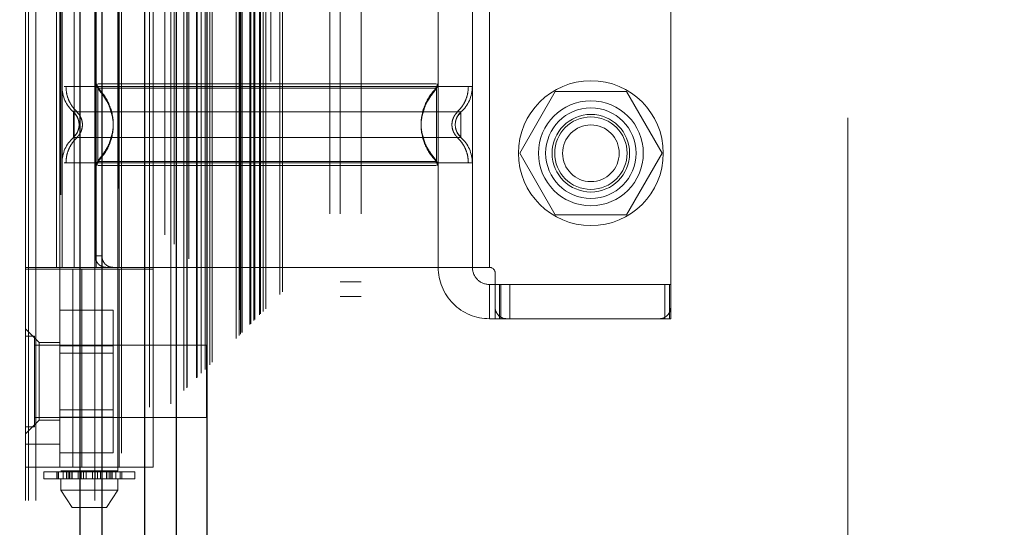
# Model space of a CAD drawing. Header units: inches. Extents: x 0.2 to 10.8, y 0.2 to 8.2.
# Tile 90 of 171: x 3.0199 to 3.19, y 4.4367 to 4.5243. Entities that reach past the tile are written whole.
import ezdxf

# ---------------------------------------------------------------- set-up
doc = ezdxf.new("R2010")
doc.units = ezdxf.units.IN
doc.header["$MEASUREMENT"] = 0
doc.linetypes.add('HIDDEN', pattern=[0.07500000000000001, 0.05, -0.025])
doc.layers.add('DIMENSIONS', color=140, linetype='Continuous')
doc.layers.add('SLD-0', color=179, linetype='Continuous')
doc.styles.add('SLDTEXTSTYLE0', font='TXT', dxfattribs={"width": 0.7})
doc.dimstyles.new('SLDDIMSTYLE0', dxfattribs={"dimtxt": 0.0849609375, "dimasz": 0.13, "dimexe": 0, "dimexo": 0.0625, "dimgap": 0.021240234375, "dimtad": 0, "dimtih": 1, "dimtoh": 1, "dimlfac": 20, "dimrnd": 1e-09, "dimzin": 12, "dimdsep": 46, "dimtxsty": 'SLDTEXTSTYLE0', "dimsah": 1, "dimcen": 0.09, "dimadec": 0, "dimazin": 3, "dimtfac": 1, "dimtofl": 0, "dimtmove": 0, "dimatfit": 3, "dimfxl": 0, "dimfrac": 2, "dimtolj": 1, "dimtzin": 12, "dimarcsym": 0})

# ---------------------------------------------------------------- blocks, each defined once
blk = doc.blocks.new('_D')
at = {"layer": 'DIMENSIONS'}
for p, q in [((3.139959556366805, 5.269157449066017), (2.582601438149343, 5.269157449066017)), ((2.707601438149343, 5.269157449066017), (2.707601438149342, 4.38519151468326)), ((2.510687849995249, 4.231140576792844), (2.482157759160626, 4.231140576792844)), ((2.482157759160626, 4.231140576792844), (2.482157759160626, 4.096109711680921)), ((2.904515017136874, 4.231140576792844), (2.933045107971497, 4.231140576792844)), ((2.933045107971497, 4.231140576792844), (2.933045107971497, 4.096109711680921)), ((2.482157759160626, 4.096109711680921), (2.510687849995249, 4.096109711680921)), ((2.933045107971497, 4.096109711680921), (2.904515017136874, 4.096109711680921)), ((2.707601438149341, 3.174990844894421), (2.707601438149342, 4.077089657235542)), ((3.139959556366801, 3.174990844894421), (2.582601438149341, 3.174990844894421))]:
    blk.add_line(p, q, dxfattribs=at)
for points in [[(2.707601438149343, 5.269157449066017), (2.687601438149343, 5.139157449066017), (2.727601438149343, 5.139157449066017)], [(2.707601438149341, 3.174990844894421), (2.727601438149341, 3.304990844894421), (2.687601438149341, 3.304990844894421)]]:
    blk.add_solid(points, dxfattribs=at)
at = {"layer": 'DIMENSIONS', "char_height": 0.08333333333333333, "attachment_point": 1, "style": 'SLDTEXTSTYLE0'}
for s, insert in [('41.88', (2.546027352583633, 4.357582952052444)), ('1063.8', (2.510687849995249, 4.203532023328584))]:
    blk.add_mtext(s, dxfattribs=dict(at, insert=insert))

msp = doc.modelspace()

# ---------------------------------------------------------------- linework, layer by layer
at = {"layer": 'SLD-0', "linetype": 'HIDDEN', "lineweight": 18}
for p, q in [((3.022721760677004, 3.041320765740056), (3.022721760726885, 5.772552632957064)), ((3.020921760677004, 3.041320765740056), (3.020921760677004, 5.408818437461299)), ((3.021448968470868, 3.041320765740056), (3.021448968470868, 5.408110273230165)), ((3.022721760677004, 3.041320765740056), (3.022721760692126, 5.407511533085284)), ((3.032894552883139, 3.041320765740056), (3.032894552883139, 5.402726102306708)), ((3.034167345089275, 3.041320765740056), (3.034167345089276, 5.402570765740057)), ((3.036948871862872, 5.395185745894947), (3.036948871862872, 3.048966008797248)), ((3.037503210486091, 3.049509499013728), (3.037503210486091, 5.394638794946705)), ((3.045004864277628, 5.38715657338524), (3.045004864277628, 3.056991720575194)), ((3.042305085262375, 3.057407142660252), (3.042305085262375, 5.386741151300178)), ((3.042985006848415, 3.057471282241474), (3.042985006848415, 5.386677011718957)), ((3.046026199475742, 3.058032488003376), (3.046026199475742, 5.386115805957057)), ((3.04656925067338, 5.38557242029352), (3.04656925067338, 3.058574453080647)), ((3.048276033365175, 3.060282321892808), (3.048276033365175, 5.383865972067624)), ((3.048764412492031, 3.060770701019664), (3.048764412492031, 5.383377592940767)), ((3.048854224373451, 3.060860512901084), (3.048854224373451, 5.383287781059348)), ((3.049098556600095, 5.383050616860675), (3.049098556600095, 3.061107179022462)), ((3.05045558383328, 5.381705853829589), (3.050455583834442, 3.062442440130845)), ((3.050474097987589, 3.062479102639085), (3.050474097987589, 5.381670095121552)), ((3.050554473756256, 3.062560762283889), (3.050554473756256, 5.381587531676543)), ((3.051271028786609, 3.06328400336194), (3.051271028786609, 5.380859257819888)), ((3.051945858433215, 3.063952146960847), (3.051945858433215, 5.380196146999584)), ((3.052228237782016, 5.379938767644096), (3.052228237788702, 3.064209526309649)), ((3.052727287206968, 3.064733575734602), (3.052727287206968, 5.37941471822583)), ((3.053165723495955, 3.065172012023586), (3.053165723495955, 5.378976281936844)), ((3.057296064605, 3.069302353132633), (3.057296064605, 5.374845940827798)), ((3.057796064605, 3.069802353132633), (3.057796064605, 5.3743459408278)), ((3.058046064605, 5.374095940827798), (3.058046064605, 3.070052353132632)), ((3.058046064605, 3.070052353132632), (3.058046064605, 5.374095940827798)), ((3.058296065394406, 3.070302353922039), (3.058296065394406, 5.373845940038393)), ((3.058324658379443, 3.070312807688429), (3.058324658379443, 5.37382046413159)), ((3.059671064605, 3.071677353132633), (3.059671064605, 5.372470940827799)), ((3.059671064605, 3.071677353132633), (3.059671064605, 5.372470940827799)), ((3.059815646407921, 3.071821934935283), (3.059815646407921, 5.372326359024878)), ((3.060373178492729, 3.072379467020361), (3.060373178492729, 5.371768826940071)), ((3.060546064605, 3.072552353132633), (3.060546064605, 5.371595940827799)), ((3.061519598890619, 3.073515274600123), (3.061519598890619, 5.370633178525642)), ((3.061943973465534, 3.073950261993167), (3.061943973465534, 5.370198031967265)), ((3.062407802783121, 3.074414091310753), (3.062407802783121, 5.369734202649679)), ((3.064862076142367, 3.076868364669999), (3.064862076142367, 5.367279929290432)), ((3.065299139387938, 3.077308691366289), (3.065299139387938, 5.366853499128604)), ((3.073471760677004, 3.090770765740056), (3.073471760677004, 5.353320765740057)), ((3.073471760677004, 3.090770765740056), (3.073471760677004, 5.353320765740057)), ((3.075271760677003, 3.090770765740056), (3.075271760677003, 5.353320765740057)), ((3.078871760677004, 3.090770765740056), (3.078871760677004, 5.353320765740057)), ((3.057909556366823, 3.113599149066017), (3.057909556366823, 5.330549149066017)), ((3.061509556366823, 3.113599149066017), (3.061509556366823, 5.330549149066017)), ((3.063309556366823, 3.113599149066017), (3.063309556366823, 5.330549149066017)), ((3.063309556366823, 3.113599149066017), (3.063309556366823, 5.330549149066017)), ((3.162909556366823, 3.207349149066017), (3.162909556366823, 5.236799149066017)), ((3.027024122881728, 4.594083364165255), (3.027024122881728, 4.446445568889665)), ((3.036866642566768, 4.446445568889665), (3.036866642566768, 4.594083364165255)), ((3.132339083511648, 4.474666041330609), (3.132339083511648, 4.56718572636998)), ((3.02626654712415, 4.560295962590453), (3.02626654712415, 4.481555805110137)), ((3.026827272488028, 4.560295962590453), (3.026827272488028, 4.481555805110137)), ((3.027220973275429, 4.560295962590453), (3.027220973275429, 4.481555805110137)), ((3.029308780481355, 4.560295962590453), (3.029308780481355, 4.481555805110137)), ((3.033126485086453, 4.560295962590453), (3.033126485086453, 4.481555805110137)), ((3.037063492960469, 4.481555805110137), (3.037063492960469, 4.560295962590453)), ((3.042969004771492, 4.481555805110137), (3.042969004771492, 4.560295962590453)), ((3.092181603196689, 4.560295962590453), (3.092181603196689, 4.481555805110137)), ((3.098087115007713, 4.560295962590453), (3.098087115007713, 4.481555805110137)), ((3.101039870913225, 4.560295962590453), (3.101039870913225, 4.481555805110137)), ((3.101039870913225, 4.560295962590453), (3.101039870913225, 4.481555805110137)), ((3.032950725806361, 4.558327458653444), (3.032950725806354, 4.483524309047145)), ((3.034110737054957, 4.558327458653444), (3.034110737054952, 4.483524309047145)), ((3.03342115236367, 4.512488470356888), (3.033926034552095, 4.511739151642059)), ((3.091886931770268, 4.512488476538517), (3.091381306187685, 4.511738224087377)), ((3.091886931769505, 4.512235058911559), (3.091886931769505, 4.512488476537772)), ((3.112410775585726, 4.511890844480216), (3.106261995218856, 4.501240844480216)), ((3.124708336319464, 4.511890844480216), (3.112410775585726, 4.511890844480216)), ((3.130857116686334, 4.501240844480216), (3.124708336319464, 4.511890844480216)), ((3.030173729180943, 4.506162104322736), (3.03012127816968, 4.506644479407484)), ((3.095186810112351, 4.506644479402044), (3.095134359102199, 4.506162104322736)), ((3.095188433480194, 4.506652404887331), (3.095135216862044, 4.506162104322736)), ((3.030121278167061, 4.505679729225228), (3.030173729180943, 4.506162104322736)), ((3.095134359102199, 4.506162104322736), (3.095186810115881, 4.505679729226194)), ((3.09513521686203, 4.506162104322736), (3.095188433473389, 4.505671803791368)), ((3.106261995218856, 4.501240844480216), (3.112410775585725, 4.490590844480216)), ((3.124708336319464, 4.490590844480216), (3.130857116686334, 4.501240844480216)), ((3.027220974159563, 4.499559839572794), (3.027220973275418, 4.481555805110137)), ((3.033926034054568, 4.50058505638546), (3.033421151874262, 4.499835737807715)), ((3.091381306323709, 4.500585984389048), (3.09188693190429, 4.499835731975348)), ((3.091886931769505, 4.4998357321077), (3.091886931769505, 4.500089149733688)), ((3.098087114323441, 4.499559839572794), (3.098087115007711, 4.481555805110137)), ((3.033126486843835, 4.499133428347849), (3.033126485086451, 4.481555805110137)), ((3.092181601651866, 4.499133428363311), (3.09218160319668, 4.481555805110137)), ((3.112410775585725, 4.490590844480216), (3.124708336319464, 4.490590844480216)), ((3.032950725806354, 4.483524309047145), (3.034110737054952, 4.483524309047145)), ((3.042969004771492, 4.481555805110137), (3.020921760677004, 4.481555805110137)), ((3.020921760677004, 4.481260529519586), (3.042969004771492, 4.481260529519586)), ((3.026827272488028, 4.481555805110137), (3.026827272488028, 4.481260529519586)), ((3.026827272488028, 4.4471069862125), (3.026827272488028, 4.481260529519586)), ((3.02909225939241, 4.4471069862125), (3.02909225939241, 4.481260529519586)), ((3.03062071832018, 4.481260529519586), (3.03062071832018, 4.4471069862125)), ((3.037063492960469, 4.4471069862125), (3.037063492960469, 4.481260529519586)), ((3.092181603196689, 4.481555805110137), (3.042969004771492, 4.481555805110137)), ((3.042969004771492, 4.4471069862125), (3.042969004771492, 4.481260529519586)), ((3.101039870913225, 4.481555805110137), (3.092181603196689, 4.481555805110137)), ((3.075271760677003, 4.479045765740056), (3.078871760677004, 4.479045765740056)), ((3.102024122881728, 4.480571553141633), (3.102024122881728, 4.474666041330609)), ((3.101039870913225, 4.478603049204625), (3.101039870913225, 4.472697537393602)), ((3.101039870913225, 4.478603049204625), (3.102024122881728, 4.478603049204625)), ((3.102024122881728, 4.478603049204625), (3.103008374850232, 4.478603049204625)), ((3.102785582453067, 4.472697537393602), (3.102785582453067, 4.478603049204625)), ((3.103008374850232, 4.472697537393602), (3.103008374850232, 4.478603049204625)), ((3.131354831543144, 4.478603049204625), (3.103008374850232, 4.478603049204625)), ((3.104540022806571, 4.472697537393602), (3.104540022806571, 4.478603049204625)), ((3.131354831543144, 4.472697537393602), (3.131354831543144, 4.478603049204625)), ((3.131354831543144, 4.478603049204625), (3.132339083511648, 4.478603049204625)), ((3.132125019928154, 4.472697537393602), (3.132125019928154, 4.478603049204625)), ((3.075271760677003, 4.476545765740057), (3.078871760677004, 4.476545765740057)), ((3.026827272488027, 4.474168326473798), (3.036077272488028, 4.474168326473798)), ((3.036077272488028, 4.468019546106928), (3.036077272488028, 4.474168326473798)), ((3.102024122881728, 4.472697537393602), (3.102024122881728, 4.474666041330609)), ((3.132339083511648, 4.472697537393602), (3.132339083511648, 4.474666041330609)), ((3.102024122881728, 4.472697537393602), (3.101039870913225, 4.472697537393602)), ((3.103008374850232, 4.472697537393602), (3.102024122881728, 4.472697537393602)), ((3.103992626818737, 4.472697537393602), (3.103008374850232, 4.472697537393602)), ((3.103992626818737, 4.472697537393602), (3.13037057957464, 4.472697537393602)), ((3.131354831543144, 4.472697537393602), (3.13037057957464, 4.472697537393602)), ((3.132339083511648, 4.472697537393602), (3.131354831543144, 4.472697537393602)), ((3.023283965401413, 4.468563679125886), (3.020921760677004, 4.470925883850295)), ((3.022484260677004, 4.469683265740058), (3.020921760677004, 4.469683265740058)), ((3.022484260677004, 4.454058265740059), (3.022484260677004, 4.469683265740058)), ((3.052171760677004, 4.468120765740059), (3.022484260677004, 4.468120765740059)), ((3.023283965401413, 4.468563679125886), (3.023283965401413, 4.461870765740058)), ((3.026827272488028, 4.468563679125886), (3.023283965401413, 4.468563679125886)), ((3.026827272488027, 4.468019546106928), (3.036077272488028, 4.468019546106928)), ((3.036077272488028, 4.455721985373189), (3.036077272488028, 4.468019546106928)), ((3.052171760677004, 4.455620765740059), (3.052171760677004, 4.468120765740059)), ((3.036077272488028, 4.466768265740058), (3.026827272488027, 4.466768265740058)), ((3.023283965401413, 4.461870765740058), (3.023283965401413, 4.455177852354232)), ((3.026827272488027, 4.456973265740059), (3.036077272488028, 4.456973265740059)), ((3.022484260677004, 4.455620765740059), (3.052171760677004, 4.455620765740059)), ((3.026827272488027, 4.455721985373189), (3.036077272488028, 4.455721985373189)), ((3.036077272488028, 4.449573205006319), (3.036077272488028, 4.455721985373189)), ((3.020921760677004, 4.452815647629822), (3.023283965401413, 4.455177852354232)), ((3.020921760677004, 4.454058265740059), (3.022484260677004, 4.454058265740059)), ((3.023283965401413, 4.455177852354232), (3.026827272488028, 4.455177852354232)), ((3.026827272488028, 4.451043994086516), (3.020921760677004, 4.451043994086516)), ((3.026827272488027, 4.449573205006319), (3.036077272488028, 4.449573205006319)), ((3.042969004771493, 4.4471069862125), (3.020921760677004, 4.4471069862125)), ((3.024071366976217, 4.446248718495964), (3.027399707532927, 4.446248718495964)), ((3.024071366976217, 4.446248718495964), (3.024071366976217, 4.445067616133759)), ((3.027399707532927, 4.445067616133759), (3.024071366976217, 4.445067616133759)), ((3.026343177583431, 4.446248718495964), (3.026343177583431, 4.445067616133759)), ((3.026364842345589, 4.445067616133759), (3.026364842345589, 4.446248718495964)), ((3.026634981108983, 4.446248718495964), (3.026634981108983, 4.445067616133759)), ((3.036866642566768, 4.446445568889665), (3.027024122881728, 4.446445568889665)), ((3.027024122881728, 4.445067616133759), (3.027024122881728, 4.443099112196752)), ((3.027399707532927, 4.446248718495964), (3.027399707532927, 4.445067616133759)), ((3.027399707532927, 4.446248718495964), (3.028011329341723, 4.446248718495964)), ((3.028011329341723, 4.445067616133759), (3.027399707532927, 4.445067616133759)), ((3.028011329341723, 4.445067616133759), (3.028011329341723, 4.446248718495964)), ((3.028011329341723, 4.446248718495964), (3.028959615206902, 4.446248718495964)), ((3.028587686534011, 4.445067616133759), (3.028011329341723, 4.445067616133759)), ((3.028257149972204, 4.445067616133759), (3.028257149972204, 4.446248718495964)), ((3.028500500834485, 4.446445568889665), (3.028500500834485, 4.445067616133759)), ((3.028500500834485, 4.446248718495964), (3.028500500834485, 4.445067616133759)), ((3.028543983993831, 4.446248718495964), (3.028543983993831, 4.445067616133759)), ((3.028543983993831, 4.445067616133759), (3.035303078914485, 4.445067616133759)), ((3.028548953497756, 4.445067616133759), (3.028548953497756, 4.446248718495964)), ((3.028920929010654, 4.445067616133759), (3.028920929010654, 4.446248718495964)), ((3.028959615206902, 4.446248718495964), (3.028959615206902, 4.445067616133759)), ((3.028959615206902, 4.446248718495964), (3.028968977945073, 4.446248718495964)), ((3.028959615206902, 4.446248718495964), (3.030013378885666, 4.446248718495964)), ((3.028968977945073, 4.445067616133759), (3.028968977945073, 4.446248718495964)), ((3.030013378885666, 4.446248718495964), (3.030013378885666, 4.445067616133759)), ((3.030013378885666, 4.446248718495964), (3.030522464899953, 4.446248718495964)), ((3.030522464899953, 4.445067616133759), (3.030522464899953, 4.446248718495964)), ((3.030522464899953, 4.446248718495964), (3.030957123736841, 4.446248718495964)), ((3.030957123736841, 4.446248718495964), (3.030957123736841, 4.445067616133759)), ((3.030957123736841, 4.446248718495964), (3.03139976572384, 4.446248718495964)), ((3.03139976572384, 4.445067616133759), (3.03139976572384, 4.446248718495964)), ((3.03139976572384, 4.446248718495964), (3.032490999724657, 4.446248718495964)), ((3.032490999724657, 4.446248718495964), (3.032490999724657, 4.445067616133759)), ((3.032490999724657, 4.446248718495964), (3.032933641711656, 4.446248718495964)), ((3.032933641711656, 4.445067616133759), (3.032933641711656, 4.446248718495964)), ((3.032933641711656, 4.446248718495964), (3.033368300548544, 4.446248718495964)), ((3.033368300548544, 4.446248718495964), (3.033368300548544, 4.445067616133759)), ((3.033368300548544, 4.446248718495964), (3.033877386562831, 4.446248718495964)), ((3.033877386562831, 4.445067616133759), (3.033877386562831, 4.446248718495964)), ((3.033877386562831, 4.446248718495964), (3.034921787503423, 4.446248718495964)), ((3.034921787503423, 4.446248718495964), (3.034931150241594, 4.446248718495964)), ((3.034921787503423, 4.446248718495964), (3.034921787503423, 4.445067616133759)), ((3.034931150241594, 4.445067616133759), (3.034931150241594, 4.446248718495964)), ((3.034931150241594, 4.446248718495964), (3.035879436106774, 4.446248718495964)), ((3.034969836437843, 4.446248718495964), (3.034969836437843, 4.445067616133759)), ((3.035879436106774, 4.445067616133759), (3.035303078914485, 4.445067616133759)), ((3.03534181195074, 4.446248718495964), (3.03534181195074, 4.445067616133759)), ((3.035346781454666, 4.445067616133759), (3.035346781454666, 4.446248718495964)), ((3.035390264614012, 4.445067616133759), (3.035390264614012, 4.446445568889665)), ((3.035390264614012, 4.445067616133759), (3.035390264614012, 4.446248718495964)), ((3.035633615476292, 4.446248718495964), (3.035633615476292, 4.445067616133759)), ((3.035879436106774, 4.446248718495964), (3.035879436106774, 4.445067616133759)), ((3.035879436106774, 4.446248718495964), (3.036491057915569, 4.446248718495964)), ((3.036491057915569, 4.445067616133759), (3.035879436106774, 4.445067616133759)), ((3.036491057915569, 4.445067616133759), (3.036491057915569, 4.446248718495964)), ((3.036491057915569, 4.446248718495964), (3.03981939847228, 4.446248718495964)), ((3.03981939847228, 4.445067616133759), (3.036491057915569, 4.445067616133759)), ((3.036866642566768, 4.443099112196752), (3.036866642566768, 4.445067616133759)), ((3.037255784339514, 4.445067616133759), (3.037255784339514, 4.446248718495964)), ((3.037525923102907, 4.446248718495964), (3.037525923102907, 4.445067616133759)), ((3.037547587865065, 4.445067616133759), (3.037547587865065, 4.446248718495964)), ((3.03981939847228, 4.445067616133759), (3.03981939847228, 4.446248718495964)), ((3.027024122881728, 4.443099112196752), (3.036866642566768, 4.443099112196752)), ((3.027024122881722, 4.443099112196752), (3.02899262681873, 4.44014635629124)), ((3.034898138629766, 4.44014635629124), (3.036866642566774, 4.443099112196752)), ((3.028992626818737, 4.44014635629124), (3.03489813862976, 4.44014635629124))]:
    msp.add_line(p, q, dxfattribs=at)
at = {"layer": 'SLD-0', "linetype": 'Continuous', "lineweight": 25}
for p, q in [((3.030348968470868, 3.041320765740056), (3.030348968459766, 5.402726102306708)), ((3.034167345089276, 3.041320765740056), (3.034167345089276, 5.402570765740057)), ((3.041459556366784, 5.387156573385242), (3.041459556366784, 3.056991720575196)), ((3.046910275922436, 5.381705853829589), (3.046910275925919, 3.062442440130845)), ((3.052228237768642, 5.379938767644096), (3.052228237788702, 3.064209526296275))]:
    msp.add_line(p, q, dxfattribs=at)
at = {"layer": 'SLD-0', "linetype": 'HIDDEN', "lineweight": 18, "flags": 128}
msp.add_lwpolyline([(3.057923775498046, 5.374209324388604), (3.057924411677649, 4.19770549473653), (3.057923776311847, 3.069948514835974)], dxfattribs=at)
at = {"layer": 'SLD-0', "linetype": 'HIDDEN', "lineweight": 18}
for centre, radius in [((3.118559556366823, 4.501249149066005), 0.01250000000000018), ((3.118559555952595, 4.501240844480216), 0.009055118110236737), ((3.118559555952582, 4.501251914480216), 0.007812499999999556), ((3.118559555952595, 4.501240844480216), 0.006692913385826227), ((3.118559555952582, 4.501251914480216), 0.006249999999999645), ((3.118559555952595, 4.501240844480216), 0.004897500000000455)]:
    msp.add_circle(centre, radius, dxfattribs=at)
for centre, radius, start, end in [((3.034110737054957, 4.513190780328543), 0.0009842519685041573, 180.0000000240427, 225.5237275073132), ((3.091197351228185, 4.513190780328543), 0.0009842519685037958, 314.4762724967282, 359.9999999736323), ((3.033126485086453, 4.512764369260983), 0.005905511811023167, 180.0000000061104, 228.2366022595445), ((3.092181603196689, 4.512764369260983), 0.005905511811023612, 311.7633977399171, 0), ((3.033126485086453, 4.499559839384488), 0.005905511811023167, 131.7633977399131, 180), ((3.092181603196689, 4.499559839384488), 0.005905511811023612, 0, 48.23660226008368), ((3.034110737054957, 4.499133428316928), 0.0009842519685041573, 134.4762724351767, 180), ((3.091197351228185, 4.499133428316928), 0.000984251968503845, 2.750604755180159e-08, 45.52372749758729), ((3.101039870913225, 4.481555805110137), 0.00885826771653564, 180, 270.0000000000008), ((3.101039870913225, 4.481555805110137), 0.002952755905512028, 180, 270.0000000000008), ((3.101039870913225, 4.480571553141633), 0.0009842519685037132, 0, 90), ((3.103992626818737, 4.474666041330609), 0.001968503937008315, 180, 270.0000000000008), ((3.13037057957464, 4.474666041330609), 0.001968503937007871, 270.0000000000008, 0)]:
    msp.add_arc(centre, radius, start, end, dxfattribs=at)
for points, knots in [([(3.061327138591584, 3.073338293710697), (3.061325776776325, 3.076419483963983), (3.061322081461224, 3.084780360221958), (3.061322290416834, 3.09885381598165), (3.061323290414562, 3.115486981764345), (3.061323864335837, 3.132338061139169), (3.061323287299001, 3.158673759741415), (3.061323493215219, 3.194585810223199), (3.061323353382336, 3.279357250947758), (3.061323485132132, 3.445995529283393), (3.061323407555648, 3.77074517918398), (3.061323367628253, 4.266239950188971), (3.061323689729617, 4.720946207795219), (3.061323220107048, 5.058596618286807), (3.061323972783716, 5.181666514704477), (3.061323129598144, 5.258897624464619), (3.061324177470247, 5.290586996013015), (3.061322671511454, 5.316676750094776), (3.061322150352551, 5.336715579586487), (3.061324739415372, 5.349750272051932), (3.061330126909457, 5.3609321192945), (3.061337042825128, 5.367728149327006), (3.061340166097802, 5.37079728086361)], [0, 0, 0, 0, 0.004023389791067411, 0.01091755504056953, 0.01837698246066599, 0.02574281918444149, 0.03292153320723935, 0.05276588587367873, 0.07263643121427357, 0.1436152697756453, 0.2703605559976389, 0.4966914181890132, 0.790627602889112, 0.8641116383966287, 0.9375920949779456, 0.9513310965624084, 0.9649592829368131, 0.978971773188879, 0.985398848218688, 0.9911257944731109, 0.9959923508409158, 1, 1, 1, 1]), ([(3.033269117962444, 4.513195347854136), (3.033272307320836, 4.513129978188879), (3.033278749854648, 4.512997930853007), (3.033340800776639, 4.512808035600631), (3.033432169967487, 4.512630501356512), (3.033521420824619, 4.512533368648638), (3.033565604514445, 4.512485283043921)], [0, 0, 0, 0, 0.2475219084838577, 0.4999965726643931, 0.7524730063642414, 1, 1, 1, 1]), ([(3.091837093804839, 4.513190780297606), (3.091780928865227, 4.513190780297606), (3.091581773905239, 4.513190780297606), (3.090065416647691, 4.513190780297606), (3.087375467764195, 4.513190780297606), (3.083664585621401, 4.513190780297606), (3.079165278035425, 4.513190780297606), (3.074026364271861, 4.513190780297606), (3.068451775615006, 4.513190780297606), (3.062654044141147, 4.513190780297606), (3.056856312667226, 4.513190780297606), (3.051281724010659, 4.513190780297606), (3.046142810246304, 4.513190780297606), (3.041643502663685, 4.513190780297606), (3.037932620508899, 4.513190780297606), (3.035242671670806, 4.513190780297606), (3.03372631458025, 4.513190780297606), (3.033527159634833, 4.513190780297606), (3.033470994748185, 4.513190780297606)], [0, 0, 0, 0, 0.02656569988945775, 0.09419917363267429, 0.161832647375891, 0.2294661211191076, 0.2970995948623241, 0.3647330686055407, 0.4323665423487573, 0.5000000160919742, 0.5676334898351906, 0.6352669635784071, 0.7029004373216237, 0.7705339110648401, 0.8381673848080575, 0.9058008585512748, 0.9734343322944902, 1, 1, 1, 1]), ([(3.091742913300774, 4.512485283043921), (3.091787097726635, 4.512533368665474), (3.09187635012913, 4.512630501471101), (3.091967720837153, 4.512808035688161), (3.092029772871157, 4.512997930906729), (3.092036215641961, 4.513129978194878), (3.092039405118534, 4.513195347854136)], [0, 0, 0, 0, 0.2475266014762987, 0.50000296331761, 0.7524777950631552, 1, 1, 1, 1]), ([(3.098087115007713, 4.512764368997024), (3.097955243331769, 4.512764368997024), (3.09769149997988, 4.512764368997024), (3.095584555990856, 4.512764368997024), (3.092309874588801, 4.512764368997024), (3.087869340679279, 4.512764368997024), (3.082466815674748, 4.512764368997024), (3.076301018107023, 4.512764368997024), (3.069611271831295, 4.512764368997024), (3.062654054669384, 4.512764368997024), (3.055696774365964, 4.512764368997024), (3.049007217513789, 4.512764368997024), (3.042840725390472, 4.512764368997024), (3.037440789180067, 4.512764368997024), (3.032990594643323, 4.512764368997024), (3.029751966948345, 4.512764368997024), (3.027888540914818, 4.512764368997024), (3.027645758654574, 4.512764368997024), (3.027565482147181, 4.512764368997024)], [0, 0, 0, 0, 0.06454114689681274, 0.1290822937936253, 0.1936234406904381, 0.2581645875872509, 0.3227057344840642, 0.3872468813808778, 0.4517880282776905, 0.5163291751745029, 0.5808703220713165, 0.6454114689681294, 0.7099526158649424, 0.7744937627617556, 0.8390349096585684, 0.903576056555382, 0.9681172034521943, 1, 1, 1, 1]), ([(3.027905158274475, 4.512764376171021), (3.027929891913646, 4.512351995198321), (3.02797990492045, 4.511518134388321), (3.028381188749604, 4.51032113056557), (3.028994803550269, 4.509222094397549), (3.029574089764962, 4.508631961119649), (3.029860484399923, 4.508340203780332)], [0, 0, 0, 0, 0.2473384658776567, 0.5001342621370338, 0.7528702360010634, 1, 1, 1, 1]), ([(3.03342115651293, 4.512488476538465), (3.03342115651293, 4.512505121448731), (3.03342115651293, 4.511455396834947), (3.03342115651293, 4.508645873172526), (3.03342115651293, 4.5061621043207), (3.03342115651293, 4.503678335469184), (3.03342115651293, 4.50086881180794), (3.03342115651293, 4.499819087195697), (3.03342115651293, 4.499835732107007)], [6.283185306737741, 6.283185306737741, 6.283185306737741, 6.283185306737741, 7.068583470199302, 7.461282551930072, 7.853981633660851, 8.24668071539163, 8.63937979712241, 9.42477796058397, 9.42477796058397, 9.42477796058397, 9.42477796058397]), ([(3.036033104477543, 4.507047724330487), (3.035895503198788, 4.507771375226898), (3.035663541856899, 4.508991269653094), (3.034837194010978, 4.510455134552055), (3.034109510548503, 4.511546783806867), (3.033661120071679, 4.512080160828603), (3.03342115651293, 4.512365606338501)], [0, 0, 0, 0, 0.3903267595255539, 0.6579932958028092, 0.8169694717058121, 0.9999999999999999, 0.9999999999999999, 0.9999999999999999, 0.9999999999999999]), ([(3.091695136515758, 4.512488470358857), (3.091676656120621, 4.512488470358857), (3.09157732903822, 4.512488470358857), (3.090752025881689, 4.512488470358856), (3.088997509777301, 4.512488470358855), (3.086077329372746, 4.512488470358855), (3.081900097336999, 4.512488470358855), (3.076420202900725, 4.512488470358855), (3.06985228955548, 4.512488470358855), (3.062654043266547, 4.512488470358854), (3.055455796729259, 4.512488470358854), (3.048887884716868, 4.512488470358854), (3.043407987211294, 4.512488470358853), (3.039230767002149, 4.512488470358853), (3.036310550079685, 4.512488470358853), (3.034556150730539, 4.512488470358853), (3.033731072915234, 4.512488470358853), (3.033631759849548, 4.512488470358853), (3.033613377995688, 4.512488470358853)], [0, 0, 0, 0, 0.01170879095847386, 0.06293155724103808, 0.1206490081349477, 0.1851790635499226, 0.2564308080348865, 0.3337141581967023, 0.4156154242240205, 0.5000373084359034, 0.5844591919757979, 0.6663604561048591, 0.7436438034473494, 0.8148955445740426, 0.8794255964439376, 0.9371430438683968, 0.9883658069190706, 1, 1, 1, 1]), ([(3.09188693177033, 4.512365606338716), (3.091646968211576, 4.512080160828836), (3.091198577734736, 4.511546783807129), (3.090470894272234, 4.510455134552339), (3.089644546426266, 4.508991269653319), (3.089412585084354, 4.507771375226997), (3.089274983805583, 4.507047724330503)], [0, 0, 0, 0, 0.1830305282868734, 0.3420067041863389, 0.6096732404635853, 1, 1, 1, 1]), ([(3.091886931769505, 4.500089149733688), (3.091886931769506, 4.500144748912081), (3.091886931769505, 4.500317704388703), (3.091886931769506, 4.501604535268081), (3.091886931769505, 4.503669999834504), (3.091886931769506, 4.506162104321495), (3.091886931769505, 4.508654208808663), (3.091886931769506, 4.510719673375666), (3.091886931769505, 4.512006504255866), (3.091886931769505, 4.512179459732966), (3.091886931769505, 4.512235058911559)], [0, 0, 0, 0, 0.0681917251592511, 0.2121278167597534, 0.3560639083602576, 0.4999999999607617, 0.6439360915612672, 0.787872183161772, 0.9318082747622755, 1, 1, 1, 1]), ([(3.095447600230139, 4.508340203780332), (3.095733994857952, 4.508631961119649), (3.096313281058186, 4.509222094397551), (3.096926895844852, 4.510321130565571), (3.097328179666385, 4.511518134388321), (3.097378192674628, 4.512351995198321), (3.097402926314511, 4.512764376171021)], [0, 0, 0, 0, 0.2471297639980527, 0.499865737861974, 0.7526615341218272, 1, 1, 1, 1]), ([(3.096115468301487, 4.508358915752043), (3.096121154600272, 4.508358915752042), (3.094153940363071, 4.508358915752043), (3.086547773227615, 4.508358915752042), (3.075950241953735, 4.508358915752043), (3.062654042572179, 4.508358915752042), (3.049357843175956, 4.508358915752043), (3.038760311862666, 4.508358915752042), (3.031154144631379, 4.508358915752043), (3.029186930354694, 4.508358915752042), (3.029192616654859, 4.508358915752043)], [4.712414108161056, 4.712414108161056, 4.712414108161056, 4.712414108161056, 5.15721612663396, 5.48839215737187, 5.88580339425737, 6.28321463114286, 6.68062586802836, 7.07803710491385, 7.40921313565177, 7.854015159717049, 7.854015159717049, 7.854015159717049, 7.854015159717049]), ([(3.029193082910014, 4.508359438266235), (3.029193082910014, 4.508359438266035), (3.029193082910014, 4.508302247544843), (3.029193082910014, 4.508082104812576), (3.029193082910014, 4.507919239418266), (3.029193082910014, 4.50751246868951), (3.029193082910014, 4.507268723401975), (3.029193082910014, 4.50673725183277), (3.029193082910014, 4.506449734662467), (3.029193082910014, 4.50587447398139), (3.029193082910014, 4.505586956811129), (3.029193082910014, 4.505055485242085), (3.029193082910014, 4.504811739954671), (3.029193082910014, 4.504404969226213), (3.029193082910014, 4.504242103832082), (3.029193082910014, 4.504021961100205), (3.029193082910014, 4.503964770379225), (3.029193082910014, 4.503964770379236)], [0, 0, 0, 0, 0.125, 0.125, 0.25, 0.25, 0.375, 0.375, 0.5, 0.5, 0.625, 0.625, 0.75, 0.75, 0.875, 0.875, 1, 1, 1, 1]), ([(3.02998071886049, 4.507160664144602), (3.02995994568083, 4.507228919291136), (3.029879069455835, 4.507494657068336), (3.029623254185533, 4.507915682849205), (3.029336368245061, 4.508211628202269), (3.029193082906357, 4.508359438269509)], [0, 0, 0, 0, 0.1474872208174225, 0.5742120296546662, 1, 1, 1, 1]), ([(3.030156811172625, 4.506471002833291), (3.030127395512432, 4.506649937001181), (3.030068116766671, 4.507010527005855), (3.029857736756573, 4.507494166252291), (3.029572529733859, 4.507910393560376), (3.02932045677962, 4.508094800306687), (3.029193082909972, 4.508187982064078)], [0, 0, 0, 0, 0.2435770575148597, 0.490859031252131, 0.7427282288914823, 0.9999999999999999, 0.9999999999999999, 0.9999999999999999, 0.9999999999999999]), ([(3.029762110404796, 4.508378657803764), (3.029907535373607, 4.50823113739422), (3.030198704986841, 4.507935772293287), (3.030504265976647, 4.507384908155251), (3.03070107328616, 4.506788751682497), (3.030769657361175, 4.506162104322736), (3.030701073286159, 4.505535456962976), (3.030504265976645, 4.504939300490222), (3.030198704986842, 4.504388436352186), (3.02990753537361, 4.504093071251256), (3.0297621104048, 4.503945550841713)], [0, 0, 0, 0, 0.1248322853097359, 0.2499389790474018, 0.3751056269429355, 0.5000000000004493, 0.6248943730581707, 0.7500610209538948, 0.8751677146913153, 1, 1, 1, 1]), ([(3.035447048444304, 4.509243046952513), (3.035761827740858, 4.508216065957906), (3.036391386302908, 4.506162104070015), (3.035761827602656, 4.504108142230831), (3.035447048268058, 4.503081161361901)], [0, 0, 0, 0, 0.5000000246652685, 1, 1, 1, 1]), ([(3.089860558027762, 4.509242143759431), (3.089546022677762, 4.508215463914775), (3.088916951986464, 4.506162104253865), (3.089546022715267, 4.504108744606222), (3.089860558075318, 4.503082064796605)], [0, 0, 0, 0, 0.5000000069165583, 1, 1, 1, 1]), ([(3.095545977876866, 4.503945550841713), (3.095400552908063, 4.504093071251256), (3.095109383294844, 4.504388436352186), (3.094803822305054, 4.504939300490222), (3.094607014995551, 4.505535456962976), (3.094538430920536, 4.506162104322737), (3.09460701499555, 4.506788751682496), (3.094803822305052, 4.507384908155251), (3.095109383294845, 4.507935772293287), (3.095400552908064, 4.508231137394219), (3.095545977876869, 4.508378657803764)], [0, 0, 0, 0, 0.1248322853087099, 0.2499389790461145, 0.3751056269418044, 0.4999999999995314, 0.6248943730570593, 0.7500610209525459, 0.8751677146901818, 1, 1, 1, 1]), ([(3.096115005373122, 4.50818798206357), (3.095987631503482, 4.508094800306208), (3.09573555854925, 4.507910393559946), (3.095450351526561, 4.507494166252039), (3.095239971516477, 4.507010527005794), (3.095180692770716, 4.506649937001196), (3.095151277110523, 4.506471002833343)], [0, 0, 0, 0, 0.257271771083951, 0.509140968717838, 0.7564229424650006, 1, 1, 1, 1]), ([(3.096115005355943, 4.508359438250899), (3.09597172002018, 4.508211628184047), (3.095684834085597, 4.507915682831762), (3.09542901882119, 4.507494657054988), (3.095348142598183, 4.507228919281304), (3.095327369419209, 4.507160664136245)], [0, 0, 0, 0, 0.4257879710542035, 0.8525127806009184, 1, 1, 1, 1]), ([(3.096115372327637, 4.508359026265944), (3.095967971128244, 4.508213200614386), (3.095704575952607, 4.507952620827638), (3.095535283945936, 4.507623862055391), (3.095460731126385, 4.507479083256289)], [0, 0, 0, 0, 0.5596199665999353, 1, 1, 1, 1]), ([(3.096115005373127, 4.503964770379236), (3.096115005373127, 4.50396477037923), (3.096115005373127, 4.504021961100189), (3.096115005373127, 4.504242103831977), (3.096115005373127, 4.504404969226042), (3.096115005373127, 4.504811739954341), (3.096115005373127, 4.505055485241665), (3.096115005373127, 4.505586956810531), (3.096115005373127, 4.505874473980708), (3.096115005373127, 4.506449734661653), (3.096115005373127, 4.50673725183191), (3.096115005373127, 4.507268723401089), (3.096115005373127, 4.507512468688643), (3.096115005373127, 4.507919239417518), (3.096115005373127, 4.508082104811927), (3.096115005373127, 4.508302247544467), (3.096115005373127, 4.508359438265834), (3.096115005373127, 4.508359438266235)], [0, 0, 0, 0, 0.125, 0.125, 0.25, 0.25, 0.375, 0.375, 0.5, 0.5, 0.625, 0.625, 0.75, 0.75, 0.875, 0.875, 1, 1, 1, 1]), ([(3.029193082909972, 4.504136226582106), (3.02932045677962, 4.504229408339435), (3.029572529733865, 4.504413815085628), (3.029857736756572, 4.504830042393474), (3.030068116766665, 4.505313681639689), (3.030127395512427, 4.50567427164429), (3.030156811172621, 4.505853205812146)], [0, 0, 0, 0, 0.2572717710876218, 0.5091409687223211, 0.7564229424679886, 1, 1, 1, 1]), ([(3.029193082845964, 4.503964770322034), (3.029336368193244, 4.504112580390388), (3.029623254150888, 4.504408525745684), (3.029879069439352, 4.504829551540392), (3.029959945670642, 4.505095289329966), (3.029980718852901, 4.505163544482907)], [0, 0, 0, 0, 0.4257879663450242, 0.8525127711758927, 0.9999999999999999, 0.9999999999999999, 0.9999999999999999, 0.9999999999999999]), ([(3.03342115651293, 4.499958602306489), (3.033661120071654, 4.50024404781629), (3.034109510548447, 4.500777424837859), (3.034837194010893, 4.501869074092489), (3.035663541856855, 4.503332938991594), (3.035895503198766, 4.504552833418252), (3.036033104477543, 4.505276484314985)], [0, 0, 0, 0, 0.1830305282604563, 0.3420067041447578, 0.6096732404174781, 0.9999999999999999, 0.9999999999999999, 0.9999999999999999, 0.9999999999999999]), ([(3.089274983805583, 4.505276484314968), (3.089412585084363, 4.504552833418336), (3.089644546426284, 4.503332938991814), (3.090470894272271, 4.501869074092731), (3.091198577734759, 4.50077742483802), (3.091646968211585, 4.500244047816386), (3.09188693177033, 4.499958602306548)], [0, 0, 0, 0, 0.3903267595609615, 0.6579932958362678, 0.8169694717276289, 0.9999999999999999, 0.9999999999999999, 0.9999999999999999, 0.9999999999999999]), ([(3.095151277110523, 4.505853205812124), (3.095180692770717, 4.505674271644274), (3.095239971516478, 4.505313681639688), (3.095450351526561, 4.504830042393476), (3.095735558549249, 4.504413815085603), (3.095987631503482, 4.504229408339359), (3.096115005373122, 4.504136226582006)], [0, 0, 0, 0, 0.2435770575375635, 0.490859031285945, 0.7427282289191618, 1, 1, 1, 1]), ([(3.095327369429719, 4.505163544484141), (3.095348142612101, 4.505095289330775), (3.0954290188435, 4.504829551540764), (3.095684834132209, 4.504408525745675), (3.095971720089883, 4.504112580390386), (3.096115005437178, 4.503964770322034)], [0, 0, 0, 0, 0.1474872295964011, 0.5742120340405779, 0.9999999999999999, 0.9999999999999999, 0.9999999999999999, 0.9999999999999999]), ([(3.095460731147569, 4.504845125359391), (3.095535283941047, 4.504700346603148), (3.095704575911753, 4.504371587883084), (3.095967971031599, 4.504111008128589), (3.096115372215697, 4.503965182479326)], [0, 0, 0, 0, 0.4403799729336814, 1, 1, 1, 1]), ([(3.029860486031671, 4.503984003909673), (3.029574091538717, 4.503692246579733), (3.028994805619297, 4.503102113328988), (3.028381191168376, 4.502003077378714), (3.027979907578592, 4.500806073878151), (3.027929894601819, 4.499972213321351), (3.027905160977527, 4.49955983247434)], [0, 0, 0, 0, 0.2471297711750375, 0.4998657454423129, 0.7526615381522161, 1, 1, 1, 1]), ([(3.0291926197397, 4.503965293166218), (3.029186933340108, 4.503965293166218), (3.031154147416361, 4.503965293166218), (3.038760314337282, 4.503965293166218), (3.049357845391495, 4.503965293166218), (3.062654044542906, 4.503965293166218), (3.075950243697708, 4.503965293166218), (3.086547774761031, 4.503965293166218), (3.09415394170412, 4.503965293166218), (3.096121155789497, 4.503965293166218), (3.096115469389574, 4.503965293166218)], [4.712364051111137, 4.712364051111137, 4.712364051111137, 4.712364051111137, 5.157166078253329, 5.4883421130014, 5.88575335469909, 6.28316459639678, 6.680575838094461, 7.07798707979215, 7.409163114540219, 7.853965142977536, 7.853965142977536, 7.853965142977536, 7.853965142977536]), ([(3.097402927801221, 4.49955983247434), (3.097378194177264, 4.499972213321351), (3.097328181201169, 4.500806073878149), (3.096926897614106, 4.502003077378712), (3.096313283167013, 4.503102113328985), (3.095733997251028, 4.503692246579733), (3.095447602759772, 4.503984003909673)], [0, 0, 0, 0, 0.2473384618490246, 0.5001342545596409, 0.7528702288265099, 1, 1, 1, 1]), ([(3.027565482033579, 4.499559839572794), (3.027645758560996, 4.499559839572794), (3.02788854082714, 4.499559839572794), (3.029751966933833, 4.499559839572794), (3.032990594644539, 4.499559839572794), (3.037440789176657, 4.499559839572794), (3.042840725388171, 4.499559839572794), (3.049007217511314, 4.499559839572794), (3.05569677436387, 4.499559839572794), (3.06265405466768, 4.499559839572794), (3.069611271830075, 4.499559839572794), (3.076301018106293, 4.499559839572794), (3.08246681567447, 4.499559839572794), (3.087869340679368, 4.499559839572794), (3.092309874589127, 4.499559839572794), (3.095584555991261, 4.499559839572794), (3.097691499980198, 4.499559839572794), (3.097955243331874, 4.499559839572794), (3.098087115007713, 4.499559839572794)], [0, 0, 0, 0, 0.03188280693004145, 0.09642395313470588, 0.1609650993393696, 0.2255062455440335, 0.2900473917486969, 0.354588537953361, 0.4191296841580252, 0.4836708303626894, 0.5482119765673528, 0.6127531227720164, 0.677294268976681, 0.7418354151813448, 0.8063765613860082, 0.8709177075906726, 0.9354588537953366, 1, 1, 1, 1]), ([(3.03356560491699, 4.499838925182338), (3.033521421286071, 4.49979083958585), (3.033432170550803, 4.499693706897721), (3.033340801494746, 4.499516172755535), (3.033278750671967, 4.499326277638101), (3.03327230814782, 4.499194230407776), (3.033269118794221, 4.499128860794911)], [0, 0, 0, 0, 0.2475270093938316, 0.5000034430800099, 0.7524780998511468, 1, 1, 1, 1]), ([(3.033613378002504, 4.499835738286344), (3.033631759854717, 4.499835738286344), (3.033731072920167, 4.499835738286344), (3.034556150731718, 4.499835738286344), (3.036310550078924, 4.499835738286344), (3.039230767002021, 4.499835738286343), (3.043407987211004, 4.499835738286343), (3.048887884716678, 4.499835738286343), (3.05545579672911, 4.499835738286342), (3.062654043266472, 4.499835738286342), (3.069852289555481, 4.499835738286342), (3.076420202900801, 4.499835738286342), (3.081900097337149, 4.499835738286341), (3.086077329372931, 4.499835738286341), (3.088997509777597, 4.499835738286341), (3.090752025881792, 4.499835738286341), (3.091577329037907, 4.499835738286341), (3.091676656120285, 4.499835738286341), (3.091695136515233, 4.499835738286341)], [0, 0, 0, 0, 0.01163419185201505, 0.06285695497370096, 0.1205744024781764, 0.1851044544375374, 0.2563561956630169, 0.3336395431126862, 0.4155408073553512, 0.4999626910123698, 0.5843845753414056, 0.6662858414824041, 0.7435691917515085, 0.8148209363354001, 0.8793509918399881, 0.9370684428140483, 0.9882912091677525, 1, 1, 1, 1]), ([(3.092039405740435, 4.499128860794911), (3.092036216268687, 4.499194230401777), (3.092029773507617, 4.499326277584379), (3.091967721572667, 4.499516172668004), (3.091876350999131, 4.499693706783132), (3.091787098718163, 4.499790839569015), (3.091742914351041, 4.499838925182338)], [0, 0, 0, 0, 0.2475221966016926, 0.4999970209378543, 0.7524733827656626, 0.9999999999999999, 0.9999999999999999, 0.9999999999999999, 0.9999999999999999]), ([(3.033470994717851, 4.499133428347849), (3.033527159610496, 4.499133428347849), (3.033726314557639, 4.499133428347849), (3.035242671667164, 4.499133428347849), (3.037932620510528, 4.499133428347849), (3.041643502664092, 4.499133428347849), (3.046142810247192, 4.499133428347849), (3.051281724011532, 4.499133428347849), (3.056856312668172, 4.499133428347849), (3.062654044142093, 4.499133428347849), (3.068451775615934, 4.499133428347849), (3.074026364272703, 4.499133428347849), (3.079165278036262, 4.499133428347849), (3.083664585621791, 4.499133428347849), (3.087375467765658, 4.499133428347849), (3.090065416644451, 4.499133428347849), (3.09158177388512, 4.499133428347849), (3.091780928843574, 4.499133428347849), (3.09183709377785, 4.499133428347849)], [0, 0, 0, 0, 0.02656567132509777, 0.09419914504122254, 0.1618326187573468, 0.2294660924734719, 0.2970995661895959, 0.3647330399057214, 0.4323665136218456, 0.4999999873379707, 0.5676334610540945, 0.6352669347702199, 0.7029004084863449, 0.7705338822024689, 0.8381673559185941, 0.9058008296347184, 0.9734343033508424, 1, 1, 1, 1]), ([(3.032950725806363, 4.483524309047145), (3.032950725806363, 4.483260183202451), (3.033002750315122, 4.48300079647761), (3.033201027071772, 4.48251826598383), (3.033347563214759, 4.482297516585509), (3.033703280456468, 4.481934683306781), (3.033915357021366, 4.481790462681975), (3.034354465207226, 4.481602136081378), (3.034584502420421, 4.481555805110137), (3.034803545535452, 4.481555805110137)], [0, 0, 0, 0, 0.25, 0.25, 0.5, 0.5, 0.75, 0.75, 1, 1, 1, 1]), ([(3.036006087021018, 4.481555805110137), (3.035763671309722, 4.481555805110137), (3.035522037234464, 4.481605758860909), (3.035065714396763, 4.481801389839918), (3.034853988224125, 4.481946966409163), (3.034499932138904, 4.48230983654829), (3.03435578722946, 4.48252970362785), (3.034162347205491, 4.48300438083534), (3.034110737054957, 4.483263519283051), (3.034110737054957, 4.483524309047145)], [0, 0, 0, 0, 0.25, 0.25, 0.5, 0.5, 0.75, 0.75, 1, 1, 1, 1])]:
    msp.add_open_spline(points, degree=3, knots=knots, dxfattribs=at)
for points in [[(3.03607660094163, 4.506162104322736), (3.036078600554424, 4.507337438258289), (3.03560566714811, 4.509683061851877), (3.034258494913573, 4.511665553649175), (3.03342115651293, 4.512488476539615)], [(3.091886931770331, 4.512488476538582), (3.09104959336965, 4.511665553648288), (3.089702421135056, 4.509683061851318), (3.089229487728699, 4.507337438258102), (3.089231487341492, 4.506162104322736)], [(3.03342115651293, 4.499835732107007), (3.034258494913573, 4.500658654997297), (3.03560566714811, 4.502641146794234), (3.036078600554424, 4.504986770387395), (3.03607660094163, 4.506162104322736)], [(3.089231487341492, 4.506162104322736), (3.089229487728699, 4.504986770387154), (3.089702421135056, 4.502641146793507), (3.09104959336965, 4.500658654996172), (3.091886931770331, 4.499835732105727)]]:
    msp.add_open_spline(points, degree=3, dxfattribs=at)

# ---------------------------------------------------------------- dimensions: what is measured, and where the dimension line sits
at = {"layer": 'DIMENSIONS'}
dim = msp.add_linear_dim(base=(2.707601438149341, 3.174990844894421), p1=(3.189959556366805, 5.269157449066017), p2=(3.189959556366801, 3.174990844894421), angle=90.0000000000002, dimstyle='SLDDIMSTYLE0', dxfattribs=at)
dim.commit()
dim.dimension.update_dxf_attribs({"geometry": '_D', "text_midpoint": (2.707601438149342, 4.231140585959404), "dimtype": 160})

doc.saveas('drawing.dxf')
